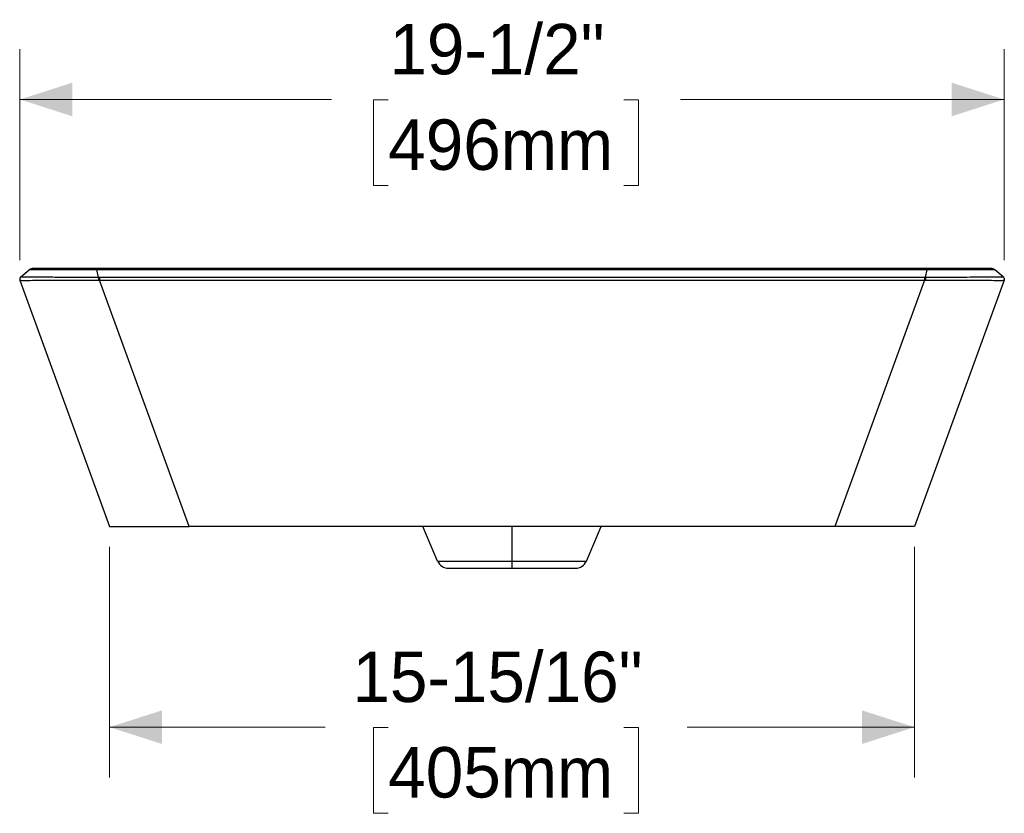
# Model space of a CAD drawing. Header units: inches. Extents: x 1.14 to 10.7, y 1.15 to 7.85.
# Tile 4 of 4: x 6.72 to 9.16, y 1.67 to 3.64. Entities that reach past the tile are written whole.
import ezdxf

# ---------------------------------------------------------------- set-up
doc = ezdxf.new("R2010")
doc.units = ezdxf.units.IN
doc.header["$MEASUREMENT"] = 0
doc.linetypes.add('SLD-Solid', pattern=[0])
doc.styles.add('SLDTEXTSTYLE0', font='txt')
doc.dimstyles.new('SLDDIMSTYLE2', dxfattribs={"dimtxt": 0.125, "dimasz": 0.13, "dimexe": 0, "dimexo": 0.0625, "dimgap": 0.03125, "dimtad": 0, "dimtih": 1, "dimtoh": 1, "dimdec": 6, "dimlfac": 8, "dimrnd": 1e-09, "dimzin": 12, "dimdsep": 46, "dimlunit": 5, "dimtxsty": 'SLDTEXTSTYLE0', "dimsah": 1, "dimcen": 0.09, "dimadec": 0, "dimazin": 3, "dimtfac": 1, "dimtdec": 0, "dimtofl": 0, "dimtmove": 0, "dimatfit": 3, "dimfxl": 1, "dimfrac": 2, "dimtolj": 1, "dimtzin": 12, "dimarcsym": 0})

# ---------------------------------------------------------------- blocks, each defined once
blk = doc.blocks.new('_D_8')
at = {"color": 7, "linetype": 'SLD-Solid', "lineweight": 18, "transparency": 16777216}
for p, q in [((6.7242, 3.0427), (6.7242, 3.5656)), ((9.1634, 3.0427), (9.1634, 3.5656)), ((6.7242, 3.4406), (7.4967, 3.4406)), ((7.6371, 3.4401), (7.6009, 3.4401)), ((7.6009, 3.4401), (7.6009, 3.2276)), ((8.2208, 3.4401), (8.2571, 3.4401)), ((8.2571, 3.4401), (8.2571, 3.2276)), ((9.1634, 3.4406), (8.3613, 3.4406)), ((7.6009, 3.2276), (7.6371, 3.2276)), ((8.2571, 3.2276), (8.2208, 3.2276))]:
    blk.add_line(p, q, dxfattribs=at)
for points in [[(6.7242, 3.4406), (6.8542, 3.399), (6.8542, 3.4823)], [(9.1634, 3.4406), (9.0334, 3.4823), (9.0334, 3.399)]]:
    blk.add_solid(points, dxfattribs=at)
at = {"color": 7, "linetype": 'SLD-Solid', "lineweight": 18, "transparency": 16777216, "char_height": 0.125, "attachment_point": 1, "style": 'SLDTEXTSTYLE0'}
for s, insert in [('19-1/2"', (7.6399, 3.6279)), ('496mm', (7.6371, 3.3912))]:
    blk.add_mtext(s, dxfattribs=dict(at, insert=insert))
blk = doc.blocks.new('_D_9')
at = {"color": 7, "linetype": 'SLD-Solid', "lineweight": 18, "transparency": 16777216}
for p, q in [((6.9463, 2.3323), (6.9463, 1.7603)), ((8.9412, 2.3323), (8.9412, 1.7603)), ((6.9463, 1.8853), (7.4803, 1.8853)), ((7.6371, 1.8847), (7.6009, 1.8847)), ((7.6009, 1.8847), (7.6009, 1.6722)), ((8.2208, 1.8847), (8.2571, 1.8847)), ((8.2571, 1.8847), (8.2571, 1.6722)), ((8.9412, 1.8853), (8.3776, 1.8853)), ((7.6009, 1.6722), (7.6371, 1.6722)), ((8.2571, 1.6722), (8.2208, 1.6722))]:
    blk.add_line(p, q, dxfattribs=at)
for points in [[(6.9463, 1.8853), (7.0763, 1.8436), (7.0763, 1.9269)], [(8.9412, 1.8853), (8.8112, 1.9269), (8.8112, 1.8436)]]:
    blk.add_solid(points, dxfattribs=at)
at = {"color": 7, "linetype": 'SLD-Solid', "lineweight": 18, "transparency": 16777216, "char_height": 0.125, "attachment_point": 1, "style": 'SLDTEXTSTYLE0'}
for s, insert in [('15-15/16"', (7.5482, 2.0725)), ('405mm', (7.6371, 1.8359))]:
    blk.add_mtext(s, dxfattribs=dict(at, insert=insert))

msp = doc.modelspace()

# ---------------------------------------------------------------- linework, layer by layer
at = {"color": 7, "linetype": 'SLD-Solid', "lineweight": 25}
for p, q in [((6.72628036, 3.00079378), (6.74707666, 3.01865402)), ((6.72628036, 3.00079378), (6.74707666, 3.01865402)), ((6.75505098, 3.0220176), (6.75544354, 3.02198538)), ((6.75505098, 3.0220176), (6.75544354, 3.02198538)), ((8.97309885, 3.0220733), (6.9144325, 3.0220733)), ((8.97309885, 3.0220733), (6.9144325, 3.0220733)), ((6.91880667, 3.00020167), (6.9144325, 3.01882354)), ((6.91880667, 3.00020167), (6.9144325, 3.01882354)), ((8.96872473, 3.00020166), (8.9730989, 3.01882353)), ((8.96872473, 3.00020166), (8.9730989, 3.01882353)), ((9.13208774, 3.02198536), (9.13248039, 3.0220176)), ((9.13208774, 3.02198536), (9.13248039, 3.0220176)), ((9.16125102, 3.0007938), (9.14045474, 3.01865403)), ((9.16125102, 3.0007938), (9.14045474, 3.01865403)), ((6.72415308, 2.99266887), (6.94630571, 2.38230953)), ((6.72415308, 2.99266887), (6.94630571, 2.38230953)), ((6.92102137, 3.00020127), (8.96650985, 3.00020127)), ((6.92102137, 3.00020127), (8.96650985, 3.00020127)), ((6.92102137, 2.99314702), (8.96651003, 2.99314702)), ((7.14334804, 2.38230953), (6.92102137, 2.99314702)), ((6.92102137, 2.99314702), (8.96651003, 2.99314702)), ((7.14334804, 2.38230953), (6.92102137, 2.99314702)), ((8.96651003, 2.99314702), (8.74418337, 2.38230953)), ((8.96651003, 2.99314702), (8.74418337, 2.38230953)), ((9.16337832, 2.99266887), (8.94122569, 2.38230953)), ((9.16337832, 2.99266887), (8.94122569, 2.38230953)), ((8.74418337, 2.38230953), (7.14334804, 2.38230953)), ((8.74418337, 2.38230953), (7.14334804, 2.38230953)), ((7.75921846, 2.29695329), (7.72298689, 2.38230953)), ((7.75921846, 2.29695329), (7.72298689, 2.38230953)), ((7.9437657, 2.29695329), (7.9437657, 2.38230953)), ((7.9437657, 2.29695329), (7.9437657, 2.38230953)), ((8.12831295, 2.29695329), (8.16454452, 2.38230953)), ((8.12831295, 2.29695329), (8.16454452, 2.38230953)), ((7.75921846, 2.29695329), (7.9437657, 2.29695329)), ((7.75921846, 2.29695329), (7.9437657, 2.29695329)), ((7.9437657, 2.29695329), (8.12831295, 2.29695329)), ((7.9437657, 2.27896307), (7.9437657, 2.29695329)), ((7.9437657, 2.29695329), (8.12831295, 2.29695329)), ((7.9437657, 2.27896307), (7.9437657, 2.29695329)), ((7.78639872, 2.27896307), (7.9437657, 2.27896307)), ((7.78639872, 2.27896307), (7.9437657, 2.27896307)), ((7.9437657, 2.27896307), (8.10113268, 2.27896307)), ((7.9437657, 2.27896307), (8.10113268, 2.27896307))]:
    msp.add_line(p, q, dxfattribs=at)
at = {"color": 7, "linetype": 'SLD-Solid', "lineweight": 25, "flags": 128}
msp.add_lwpolyline([(8.9730989, 3.01882353), (8.78531154, 3.01882354), (8.59365803, 3.01882354), (8.40037616, 3.01882354), (8.20665334, 3.01882355), (8.01293946, 3.01882355), (7.81925974, 3.01882355), (7.63659922, 3.01882355), (7.45397439, 3.01882354), (7.2718612, 3.01882354), (7.09136076, 3.01882354), (6.9144325, 3.01882354)], dxfattribs=at)
msp.add_lwpolyline([(8.9730989, 3.01882353), (8.78531154, 3.01882354), (8.59365803, 3.01882354), (8.40037616, 3.01882354), (8.20665334, 3.01882355), (8.01293946, 3.01882355), (7.81925974, 3.01882355), (7.63659922, 3.01882355), (7.45397439, 3.01882354), (7.2718612, 3.01882354), (7.09136076, 3.01882354), (6.9144325, 3.01882354)], dxfattribs=at)
at = {"color": 7, "linetype": 'SLD-Solid', "lineweight": 25}
for centre, start, end in [((7.78639872, 2.30849063), 203, 270), ((7.78639872, 2.30849063), 203, 270), ((8.10113268, 2.30849063), 270, 337), ((8.10113268, 2.30849063), 270, 337)]:
    msp.add_arc(centre, 0.02952756, start, end, dxfattribs=at)
for points, knots in [([(6.9144325, 3.01882354), (6.91377057, 3.01882224), (6.91307886, 3.01882111), (6.91171142, 3.01881939), (6.90965994, 3.01881751), (6.90760798, 3.01881744), (6.90350547, 3.01881895), (6.90077268, 3.01882212), (6.89259649, 3.01883347), (6.88717275, 3.01884309), (6.87109006, 3.01886011), (6.86063418, 3.01885454), (6.8405958, 3.01881571), (6.8310191, 3.01878454), (6.81305358, 3.01873172), (6.80465173, 3.01871102), (6.78924241, 3.01869837), (6.78223778, 3.0187066), (6.76991603, 3.01873808), (6.76459063, 3.01876073), (6.755922, 3.01878017), (6.75258994, 3.01877421), (6.74926563, 3.01872898), (6.74843539, 3.01870805), (6.74761303, 3.01867891), (6.74740925, 3.01866971), (6.74720751, 3.01865979), (6.74715756, 3.01865715), (6.74710819, 3.01865468), (6.74709599, 3.01865412), (6.74708002, 3.01865359), (6.7470762, 3.01865363), (6.74707666, 3.01865402)], [0, 0, 0, 0, 0.0078125, 0.0078125, 0.015625, 0.03125, 0.03125, 0.0625, 0.0625, 0.125, 0.125, 0.25, 0.25, 0.375, 0.375, 0.5, 0.5, 0.625, 0.625, 0.75, 0.75, 0.875, 0.875, 0.9375, 0.9375, 0.96875, 0.96875, 0.984375, 0.984375, 0.9921875, 0.9921875, 1, 1, 1, 1]), ([(6.9144325, 3.01882354), (6.91377057, 3.01882224), (6.91307886, 3.01882111), (6.91171142, 3.01881939), (6.90965994, 3.01881751), (6.90760798, 3.01881744), (6.90350547, 3.01881895), (6.90077268, 3.01882212), (6.89259649, 3.01883347), (6.88717275, 3.01884309), (6.87109006, 3.01886011), (6.86063418, 3.01885454), (6.8405958, 3.01881571), (6.8310191, 3.01878454), (6.81305358, 3.01873172), (6.80465173, 3.01871102), (6.78924241, 3.01869837), (6.78223778, 3.0187066), (6.76991603, 3.01873808), (6.76459063, 3.01876073), (6.755922, 3.01878017), (6.75258994, 3.01877421), (6.74926563, 3.01872898), (6.74843539, 3.01870805), (6.74761303, 3.01867891), (6.74740925, 3.01866971), (6.74720751, 3.01865979), (6.74715756, 3.01865715), (6.74710819, 3.01865468), (6.74709599, 3.01865412), (6.74708002, 3.01865359), (6.7470762, 3.01865363), (6.74707666, 3.01865402)], [0, 0, 0, 0, 0.0078125, 0.0078125, 0.015625, 0.03125, 0.03125, 0.0625, 0.0625, 0.125, 0.125, 0.25, 0.25, 0.375, 0.375, 0.5, 0.5, 0.625, 0.625, 0.75, 0.75, 0.875, 0.875, 0.9375, 0.9375, 0.96875, 0.96875, 0.984375, 0.984375, 0.9921875, 0.9921875, 1, 1, 1, 1]), ([(6.75704148, 3.02185734), (6.75507484, 3.02161438), (6.75109897, 3.02112321), (6.74909159, 3.0200038), (6.74807714, 3.0194381)], [0, 0, 0, 0, 0.4946462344, 1, 1, 1, 1]), ([(6.75704148, 3.02185734), (6.75507484, 3.02161438), (6.75109897, 3.02112321), (6.74909159, 3.0200038), (6.74807714, 3.0194381)], [0, 0, 0, 0, 0.4946462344, 1, 1, 1, 1]), ([(6.91443262, 3.0220733), (6.91379932, 3.0220733), (6.91313851, 3.0220733), (6.91183241, 3.0220733), (6.90987402, 3.0220733), (6.9079181, 3.0220733), (6.90401089, 3.0220733), (6.90141257, 3.0220733), (6.89364783, 3.0220733), (6.88850891, 3.0220733), (6.8732882, 3.0220733), (6.86341534, 3.0220733), (6.84448737, 3.0220733), (6.83543999, 3.0220733), (6.81846839, 3.0220733), (6.81053226, 3.0220733), (6.79599244, 3.0220733), (6.78939249, 3.0220733), (6.77780353, 3.0220733), (6.77280621, 3.0220733), (6.7646725, 3.0220733), (6.76154508, 3.0220733), (6.7584026, 3.0220733), (6.75761239, 3.0220733), (6.7568244, 3.0220733), (6.7566279, 3.0220733), (6.75643273, 3.0220733), (6.75636003, 3.0220733), (6.75632457, 3.0220733), (6.75630917, 3.0220733), (6.75630555, 3.0220733), (6.75630616, 3.0220733)], [0, 0, 0, 0, 0.0078125, 0.0078125, 0.015625, 0.03125, 0.03125, 0.0625, 0.0625, 0.125, 0.125, 0.25, 0.25, 0.375, 0.375, 0.5, 0.5, 0.625, 0.625, 0.75, 0.75, 0.875, 0.875, 0.9375, 0.9375, 0.96875, 0.96875, 0.984375, 0.9921875, 0.9921875, 1, 1, 1, 1]), ([(6.91443262, 3.0220733), (6.91379932, 3.0220733), (6.91313851, 3.0220733), (6.91183241, 3.0220733), (6.90987402, 3.0220733), (6.9079181, 3.0220733), (6.90401089, 3.0220733), (6.90141257, 3.0220733), (6.89364783, 3.0220733), (6.88850891, 3.0220733), (6.8732882, 3.0220733), (6.86341534, 3.0220733), (6.84448737, 3.0220733), (6.83543999, 3.0220733), (6.81846839, 3.0220733), (6.81053226, 3.0220733), (6.79599244, 3.0220733), (6.78939249, 3.0220733), (6.77780353, 3.0220733), (6.77280621, 3.0220733), (6.7646725, 3.0220733), (6.76154508, 3.0220733), (6.7584026, 3.0220733), (6.75761239, 3.0220733), (6.7568244, 3.0220733), (6.7566279, 3.0220733), (6.75643273, 3.0220733), (6.75636003, 3.0220733), (6.75632457, 3.0220733), (6.75630917, 3.0220733), (6.75630555, 3.0220733), (6.75630616, 3.0220733)], [0, 0, 0, 0, 0.0078125, 0.0078125, 0.015625, 0.03125, 0.03125, 0.0625, 0.0625, 0.125, 0.125, 0.25, 0.25, 0.375, 0.375, 0.5, 0.5, 0.625, 0.625, 0.75, 0.75, 0.875, 0.875, 0.9375, 0.9375, 0.96875, 0.96875, 0.984375, 0.9921875, 0.9921875, 1, 1, 1, 1]), ([(6.77335256, 3.02185762), (6.77018579, 3.02192071), (6.76384454, 3.02204706), (6.76092522, 3.02206455), (6.7594638, 3.0220733)], [0, 0, 0, 0, 0.499393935, 1, 1, 1, 1]), ([(6.77335256, 3.02185762), (6.77018579, 3.02192071), (6.76384454, 3.02204706), (6.76092522, 3.02206455), (6.7594638, 3.0220733)], [0, 0, 0, 0, 0.499393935, 1, 1, 1, 1]), ([(6.9144325, 3.01882354), (6.9144325, 3.0198656), (6.91443249, 3.02068543), (6.91443251, 3.0217894), (6.91443252, 3.0220733), (6.91443262, 3.0220733)], [0, 0, 0, 0, 0.5, 0.5, 1, 1, 1, 1]), ([(6.9144325, 3.01882354), (6.9144325, 3.0198656), (6.91443249, 3.02068543), (6.91443251, 3.0217894), (6.91443252, 3.0220733), (6.91443262, 3.0220733)], [0, 0, 0, 0, 0.5, 0.5, 1, 1, 1, 1]), ([(8.9730989, 3.01882353), (8.97309891, 3.0198656), (8.97309891, 3.02068544), (8.9730989, 3.02178941), (8.9730989, 3.0220733), (8.97309885, 3.0220733)], [0, 0, 0, 0, 0.5, 0.5, 1, 1, 1, 1]), ([(9.11842106, 3.0220733), (9.11552969, 3.0220733), (9.10891766, 3.0220733), (9.0935135, 3.0220733), (9.07395506, 3.0220733), (9.05146743, 3.0220733), (9.02682504, 3.0220733), (9.00042568, 3.0220733), (8.98225487, 3.0220733), (8.97309885, 3.0220733)], [0, 0, 0, 0, 0.1145160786, 0.2618770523, 0.4088304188, 0.5537152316, 0.7002858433, 0.8489782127, 1, 1, 1, 1]), ([(8.9730989, 3.01882353), (8.97309891, 3.0198656), (8.97309891, 3.02068544), (8.9730989, 3.02178941), (8.9730989, 3.0220733), (8.97309885, 3.0220733)], [0, 0, 0, 0, 0.5, 0.5, 1, 1, 1, 1]), ([(9.11842106, 3.0220733), (9.11552969, 3.0220733), (9.10891766, 3.0220733), (9.0935135, 3.0220733), (9.07395506, 3.0220733), (9.05146743, 3.0220733), (9.02682504, 3.0220733), (9.00042568, 3.0220733), (8.98225487, 3.0220733), (8.97309885, 3.0220733)], [0, 0, 0, 0, 0.1145160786, 0.2618770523, 0.4088304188, 0.5537152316, 0.7002858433, 0.8489782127, 1, 1, 1, 1]), ([(9.14045474, 3.01865403), (9.14045566, 3.01865324), (9.14043974, 3.01865386), (9.14037399, 3.01865714), (9.14032409, 3.01865979), (9.14012248, 3.01866972), (9.1399188, 3.01867893), (9.13909675, 3.01870818), (9.13826674, 3.01872923), (9.13494317, 3.01877496), (9.13161311, 3.01878137), (9.1229459, 3.01876275), (9.11762162, 3.01874047), (9.10530187, 3.01870945), (9.09829848, 3.01870131), (9.08289046, 3.0187139), (9.07449155, 3.01873441), (9.05652724, 3.01878667), (9.04695077, 3.01881746), (9.02691414, 3.01885556), (9.0164628, 3.01886079), (9.0003824, 3.01884332), (8.99495855, 3.01883358), (8.98678187, 3.01882215), (8.98404958, 3.01881897), (8.97994809, 3.01881745), (8.97789658, 3.01881751), (8.97584519, 3.01881936), (8.97447776, 3.01882107), (8.9737824, 3.0188222), (8.9730989, 3.01882353)], [0, 0, 0, 0, 0.015625, 0.015625, 0.03125, 0.03125, 0.0625, 0.0625, 0.125, 0.125, 0.25, 0.25, 0.375, 0.375, 0.5, 0.5, 0.625, 0.625, 0.75, 0.75, 0.875, 0.875, 0.9375, 0.9375, 0.96875, 0.96875, 0.984375, 0.9921875, 0.9921875, 1, 1, 1, 1]), ([(9.14045474, 3.01865403), (9.14045566, 3.01865324), (9.14043974, 3.01865386), (9.14037399, 3.01865714), (9.14032409, 3.01865979), (9.14012248, 3.01866972), (9.1399188, 3.01867893), (9.13909675, 3.01870818), (9.13826674, 3.01872923), (9.13494317, 3.01877496), (9.13161311, 3.01878137), (9.1229459, 3.01876275), (9.11762162, 3.01874047), (9.10530187, 3.01870945), (9.09829848, 3.01870131), (9.08289046, 3.0187139), (9.07449155, 3.01873441), (9.05652724, 3.01878667), (9.04695077, 3.01881746), (9.02691414, 3.01885556), (9.0164628, 3.01886079), (9.0003824, 3.01884332), (8.99495855, 3.01883358), (8.98678187, 3.01882215), (8.98404958, 3.01881897), (8.97994809, 3.01881745), (8.97789658, 3.01881751), (8.97584519, 3.01881936), (8.97447776, 3.01882107), (8.9737824, 3.0188222), (8.9730989, 3.01882353)], [0, 0, 0, 0, 0.015625, 0.015625, 0.03125, 0.03125, 0.0625, 0.0625, 0.125, 0.125, 0.25, 0.25, 0.375, 0.375, 0.5, 0.5, 0.625, 0.625, 0.75, 0.75, 0.875, 0.875, 0.9375, 0.9375, 0.96875, 0.96875, 0.984375, 0.9921875, 0.9921875, 1, 1, 1, 1]), ([(9.12806862, 3.0220733), (9.12584881, 3.02206473), (9.12142213, 3.02204762), (9.11111278, 3.02191972), (9.1059732, 3.02185596)], [0, 0, 0, 0, 0.5014639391, 1, 1, 1, 1]), ([(9.12806862, 3.0220733), (9.12584881, 3.02206473), (9.12142213, 3.02204762), (9.11111278, 3.02191972), (9.1059732, 3.02185596)], [0, 0, 0, 0, 0.5014639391, 1, 1, 1, 1]), ([(9.13122521, 3.0220733), (9.13093037, 3.0220733), (9.13047303, 3.0220733), (9.1260736, 3.0220733), (9.12451038, 3.0220733)], [0, 0, 0, 0, 0.6446759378, 1, 1, 1, 1]), ([(9.13122521, 3.0220733), (9.13093037, 3.0220733), (9.13047303, 3.0220733), (9.1260736, 3.0220733), (9.12451038, 3.0220733)], [0, 0, 0, 0, 0.6446759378, 1, 1, 1, 1]), ([(9.13935921, 3.01950532), (9.13835847, 3.02005415), (9.13637768, 3.02114045), (9.13245651, 3.02162005), (9.1305164, 3.02185735)], [0, 0, 0, 0, 0.5052217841, 1, 1, 1, 1]), ([(9.13935921, 3.01950532), (9.13835847, 3.02005415), (9.13637768, 3.02114045), (9.13245651, 3.02162005), (9.1305164, 3.02185735)], [0, 0, 0, 0, 0.5052217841, 1, 1, 1, 1]), ([(6.72628031, 3.00079373), (6.72515086, 2.99982356), (6.72432575, 2.99850377), (6.72357148, 2.99562285), (6.72364397, 2.99406806), (6.72415308, 2.99266887)], [0, 0, 0, 0, 0.5, 0.5, 1, 1, 1, 1]), ([(6.72628031, 3.00079373), (6.72515086, 2.99982356), (6.72432575, 2.99850377), (6.72357148, 2.99562285), (6.72364397, 2.99406806), (6.72415308, 2.99266887)], [0, 0, 0, 0, 0.5, 0.5, 1, 1, 1, 1]), ([(6.72628036, 3.00079378), (6.72515073, 2.99982363), (6.72432579, 2.99850374), (6.72357154, 2.99562273), (6.72364388, 2.99406794), (6.72415321, 2.9926687)], [0, 0, 0, 0, 0.5, 0.5, 1, 1, 1, 1]), ([(6.72628036, 3.00079378), (6.72515073, 2.99982363), (6.72432579, 2.99850374), (6.72357154, 2.99562273), (6.72364388, 2.99406794), (6.72415321, 2.9926687)], [0, 0, 0, 0, 0.5, 0.5, 1, 1, 1, 1]), ([(6.72415321, 2.9926687), (6.72415362, 2.99266831), (6.7241558, 2.99266619), (6.72417124, 2.99265923), (6.72418451, 2.99265439), (6.72425133, 2.99263681), (6.72433222, 2.99262105), (6.72475312, 2.99256938), (6.72527619, 2.99252991), (6.72704791, 2.99246711), (6.72829491, 2.99244359), (6.7316075, 2.99241708), (6.73367258, 2.99241374), (6.7410909, 2.99242517), (6.74767332, 2.9924595), (6.76343856, 2.99252373), (6.77261756, 2.9925531), (6.79270452, 2.99259148), (6.80359778, 2.99260094), (6.82628959, 2.99262764), (6.83809774, 2.99264607), (6.85586189, 2.99271528), (6.86179261, 2.99274541), (6.87357899, 2.99282089), (6.87943424, 2.99286647), (6.89099244, 2.99296453), (6.89669323, 2.99301709), (6.9078919, 2.99310446), (6.91339556, 2.99313899), (6.91880118, 2.99314547)], [0, 0, 0, 0, 0.015625, 0.015625, 0.03125, 0.03125, 0.0625, 0.0625, 0.125, 0.125, 0.1875, 0.1875, 0.25, 0.25, 0.375, 0.375, 0.5, 0.5, 0.625, 0.625, 0.75, 0.75, 0.8125, 0.8125, 0.875, 0.875, 0.9375, 0.9375, 1, 1, 1, 1]), ([(6.72415321, 2.9926687), (6.72415362, 2.99266831), (6.7241558, 2.99266619), (6.72417124, 2.99265923), (6.72418451, 2.99265439), (6.72425133, 2.99263681), (6.72433222, 2.99262105), (6.72475312, 2.99256938), (6.72527619, 2.99252991), (6.72704791, 2.99246711), (6.72829491, 2.99244359), (6.7316075, 2.99241708), (6.73367258, 2.99241374), (6.7410909, 2.99242517), (6.74767332, 2.9924595), (6.76343856, 2.99252373), (6.77261756, 2.9925531), (6.79270452, 2.99259148), (6.80359778, 2.99260094), (6.82628959, 2.99262764), (6.83809774, 2.99264607), (6.85586189, 2.99271528), (6.86179261, 2.99274541), (6.87357899, 2.99282089), (6.87943424, 2.99286647), (6.89099244, 2.99296453), (6.89669323, 2.99301709), (6.9078919, 2.99310446), (6.91339556, 2.99313899), (6.91880118, 2.99314547)], [0, 0, 0, 0, 0.015625, 0.015625, 0.03125, 0.03125, 0.0625, 0.0625, 0.125, 0.125, 0.1875, 0.1875, 0.25, 0.25, 0.375, 0.375, 0.5, 0.5, 0.625, 0.625, 0.75, 0.75, 0.8125, 0.8125, 0.875, 0.875, 0.9375, 0.9375, 1, 1, 1, 1]), ([(6.72628036, 3.00079378), (6.72628382, 3.00079475), (6.72629188, 3.00079703), (6.72644513, 3.00080936), (6.72697069, 3.00082743), (6.72844476, 3.00085814), (6.73177826, 3.00088972), (6.73991884, 3.00091459), (6.75614799, 3.00090561), (6.78000055, 3.0008459), (6.80484901, 3.00076106), (6.82731004, 3.0006654), (6.84850652, 3.00055426), (6.86794918, 3.00044024), (6.88569455, 3.00032872), (6.90269825, 3.0002279), (6.91379252, 3.00020983), (6.91880667, 3.00020167)], [0, 0, 0, 0, 0.0187999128, 0.0438754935, 0.075290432, 0.1131245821, 0.1730989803, 0.2357820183, 0.3630327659, 0.5037587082, 0.5961342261, 0.6843279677, 0.768097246, 0.8284509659, 0.8882595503, 0.9494979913, 1, 1, 1, 1]), ([(6.72628036, 3.00079378), (6.72628382, 3.00079475), (6.72629188, 3.00079703), (6.72644513, 3.00080936), (6.72697069, 3.00082743), (6.72844476, 3.00085814), (6.73177826, 3.00088972), (6.73991884, 3.00091459), (6.75614799, 3.00090561), (6.78000055, 3.0008459), (6.80484901, 3.00076106), (6.82731004, 3.0006654), (6.84850652, 3.00055426), (6.86794918, 3.00044024), (6.88569455, 3.00032872), (6.90269825, 3.0002279), (6.91379252, 3.00020983), (6.91880667, 3.00020167)], [0, 0, 0, 0, 0.0187999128, 0.0438754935, 0.075290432, 0.1131245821, 0.1730989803, 0.2357820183, 0.3630327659, 0.5037587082, 0.5961342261, 0.6843279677, 0.768097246, 0.8284509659, 0.8882595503, 0.9494979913, 1, 1, 1, 1]), ([(6.91880667, 3.00020167), (6.91880555, 2.9993791), (6.91880444, 2.99827448), (6.91880252, 2.99580577), (6.91880171, 2.99444502), (6.91880118, 2.99314547)], [0, 0, 0, 0, 0.5, 0.5, 1, 1, 1, 1]), ([(6.91880667, 3.00020167), (6.91880555, 2.9993791), (6.91880444, 2.99827448), (6.91880252, 2.99580577), (6.91880171, 2.99444502), (6.91880118, 2.99314547)], [0, 0, 0, 0, 0.5, 0.5, 1, 1, 1, 1]), ([(6.92102137, 3.00020127), (6.92102137, 2.99937891), (6.92102137, 2.99827464), (6.92102137, 2.99580666), (6.92102137, 2.9944463), (6.92102137, 2.99314702)], [0, 0, 0, 0, 0.5, 0.5, 1, 1, 1, 1]), ([(6.92102137, 3.00020127), (6.92102137, 2.99937891), (6.92102137, 2.99827464), (6.92102137, 2.99580666), (6.92102137, 2.9944463), (6.92102137, 2.99314702)], [0, 0, 0, 0, 0.5, 0.5, 1, 1, 1, 1]), ([(8.96650985, 3.00020127), (8.96668074, 3.00020127), (8.96685643, 3.00020127), (8.96724068, 3.00020129), (8.9674462, 3.00020131), (8.96804413, 3.00020139), (8.96838307, 3.00020149), (8.96872473, 3.00020166)], [0, 0, 0, 0, 0.25, 0.25, 0.5, 0.5, 1, 1, 1, 1]), ([(8.96650985, 3.00020127), (8.96668074, 3.00020127), (8.96685643, 3.00020127), (8.96724068, 3.00020129), (8.9674462, 3.00020131), (8.96804413, 3.00020139), (8.96838307, 3.00020149), (8.96872473, 3.00020166)], [0, 0, 0, 0, 0.25, 0.25, 0.5, 0.5, 1, 1, 1, 1]), ([(8.96650985, 3.00020127), (8.96651, 2.99937891), (8.96651002, 2.99827464), (8.96651003, 2.99580666), (8.96651003, 2.9944463), (8.96651003, 2.99314702)], [0, 0, 0, 0, 0.5, 0.5, 1, 1, 1, 1]), ([(8.96650985, 3.00020127), (8.96651, 2.99937891), (8.96651002, 2.99827464), (8.96651003, 2.99580666), (8.96651003, 2.9944463), (8.96651003, 2.99314702)], [0, 0, 0, 0, 0.5, 0.5, 1, 1, 1, 1]), ([(8.96651003, 2.99314702), (8.96668077, 2.99314702), (8.96685647, 2.99314701), (8.96724111, 2.99314688), (8.96744703, 2.99314676), (8.96804658, 2.99314627), (8.96838687, 2.99314589), (8.9687302, 2.99314548)], [0, 0, 0, 0, 0.25, 0.25, 0.5, 0.5, 1, 1, 1, 1]), ([(8.96651003, 2.99314702), (8.96668077, 2.99314702), (8.96685647, 2.99314701), (8.96724111, 2.99314688), (8.96744703, 2.99314676), (8.96804658, 2.99314627), (8.96838687, 2.99314589), (8.9687302, 2.99314548)], [0, 0, 0, 0, 0.25, 0.25, 0.5, 0.5, 1, 1, 1, 1]), ([(8.96872473, 3.00020166), (8.97412085, 3.00020331), (8.97957616, 3.00021939), (8.99064734, 3.00026627), (8.99626502, 3.00029698), (9.00764851, 3.00036336), (9.01341346, 3.00039914), (9.02502395, 3.00047012), (9.03086984, 3.00050531), (9.04841363, 3.00060546), (9.06011089, 3.00066424), (9.08262834, 3.00076041), (9.093453, 3.00079884), (9.11338717, 3.00085967), (9.12248926, 3.00088222), (9.13806753, 3.00090913), (9.14454242, 3.0009131), (9.15182522, 3.00090134), (9.15385008, 3.00089462), (9.15710303, 3.00087629), (9.15833106, 3.00086465), (9.16008994, 3.00083941), (9.16061939, 3.00082568), (9.16105551, 3.00080857), (9.16114217, 3.00080351), (9.16121549, 3.000798), (9.16123057, 3.00079651), (9.16124833, 3.00079443), (9.16125095, 3.00079386), (9.16125102, 3.0007938)], [0, 0, 0, 0, 0.0625, 0.0625, 0.125, 0.125, 0.1875, 0.1875, 0.25, 0.25, 0.375, 0.375, 0.5, 0.5, 0.625, 0.625, 0.75, 0.75, 0.8125, 0.8125, 0.875, 0.875, 0.9375, 0.9375, 0.96875, 0.96875, 0.984375, 0.984375, 1, 1, 1, 1]), ([(8.96872473, 3.00020166), (8.97412085, 3.00020331), (8.97957616, 3.00021939), (8.99064734, 3.00026627), (8.99626502, 3.00029698), (9.00764851, 3.00036336), (9.01341346, 3.00039914), (9.02502395, 3.00047012), (9.03086984, 3.00050531), (9.04841363, 3.00060546), (9.06011089, 3.00066424), (9.08262834, 3.00076041), (9.093453, 3.00079884), (9.11338717, 3.00085967), (9.12248926, 3.00088222), (9.13806753, 3.00090913), (9.14454242, 3.0009131), (9.15182522, 3.00090134), (9.15385008, 3.00089462), (9.15710303, 3.00087629), (9.15833106, 3.00086465), (9.16008994, 3.00083941), (9.16061939, 3.00082568), (9.16105551, 3.00080857), (9.16114217, 3.00080351), (9.16121549, 3.000798), (9.16123057, 3.00079651), (9.16124833, 3.00079443), (9.16125095, 3.00079386), (9.16125102, 3.0007938)], [0, 0, 0, 0, 0.0625, 0.0625, 0.125, 0.125, 0.1875, 0.1875, 0.25, 0.25, 0.375, 0.375, 0.5, 0.5, 0.625, 0.625, 0.75, 0.75, 0.8125, 0.8125, 0.875, 0.875, 0.9375, 0.9375, 0.96875, 0.96875, 0.984375, 0.984375, 1, 1, 1, 1]), ([(8.96872473, 3.00020166), (8.96872585, 2.9993791), (8.96872696, 2.99827448), (8.96872887, 2.99580577), (8.96872967, 2.99444502), (8.9687302, 2.99314548)], [0, 0, 0, 0, 0.5, 0.5, 1, 1, 1, 1]), ([(8.96872473, 3.00020166), (8.96872585, 2.9993791), (8.96872696, 2.99827448), (8.96872887, 2.99580577), (8.96872967, 2.99444502), (8.9687302, 2.99314548)], [0, 0, 0, 0, 0.5, 0.5, 1, 1, 1, 1]), ([(8.96873021, 2.99314548), (8.97413967, 2.99313902), (8.97964338, 2.99310453), (8.9908494, 2.99301712), (8.99655328, 2.99296448), (9.00811807, 2.99286616), (9.01397788, 2.99282038), (9.02576694, 2.99274455), (9.03169703, 2.9927142), (9.04946508, 2.99264424), (9.06127537, 2.99262536), (9.08397281, 2.99259797), (9.09486782, 2.99258826), (9.11495113, 2.99254972), (9.12413331, 2.99252042), (9.13989362, 2.99245669), (9.14647146, 2.99242281), (9.15388191, 2.99241218), (9.15594428, 2.99241582), (9.15925106, 2.99244289), (9.16049509, 2.9924667), (9.16226175, 2.99252992), (9.16278255, 2.99256954), (9.16320107, 2.99262129), (9.16328134, 2.99263704), (9.16334749, 2.99265457), (9.16336058, 2.99265939), (9.16337575, 2.99266628), (9.16337781, 2.99266837), (9.16337819, 2.9926687)], [0, 0, 0, 0, 0.0625, 0.0625, 0.125, 0.125, 0.1875, 0.1875, 0.25, 0.25, 0.375, 0.375, 0.5, 0.5, 0.625, 0.625, 0.75, 0.75, 0.8125, 0.8125, 0.875, 0.875, 0.9375, 0.9375, 0.96875, 0.96875, 0.984375, 0.984375, 1, 1, 1, 1]), ([(8.96873021, 2.99314548), (8.97413967, 2.99313902), (8.97964338, 2.99310453), (8.9908494, 2.99301712), (8.99655328, 2.99296448), (9.00811807, 2.99286616), (9.01397788, 2.99282038), (9.02576694, 2.99274455), (9.03169703, 2.9927142), (9.04946508, 2.99264424), (9.06127537, 2.99262536), (9.08397281, 2.99259797), (9.09486782, 2.99258826), (9.11495113, 2.99254972), (9.12413331, 2.99252042), (9.13989362, 2.99245669), (9.14647146, 2.99242281), (9.15388191, 2.99241218), (9.15594428, 2.99241582), (9.15925106, 2.99244289), (9.16049509, 2.9924667), (9.16226175, 2.99252992), (9.16278255, 2.99256954), (9.16320107, 2.99262129), (9.16328134, 2.99263704), (9.16334749, 2.99265457), (9.16336058, 2.99265939), (9.16337575, 2.99266628), (9.16337781, 2.99266837), (9.16337819, 2.9926687)], [0, 0, 0, 0, 0.0625, 0.0625, 0.125, 0.125, 0.1875, 0.1875, 0.25, 0.25, 0.375, 0.375, 0.5, 0.5, 0.625, 0.625, 0.75, 0.75, 0.8125, 0.8125, 0.875, 0.875, 0.9375, 0.9375, 0.96875, 0.96875, 0.984375, 0.984375, 1, 1, 1, 1]), ([(9.16125106, 3.00079376), (9.16238054, 2.99982356), (9.16320566, 2.99850373), (9.16395991, 2.99562272), (9.16388738, 2.99406789), (9.16337821, 2.99266868)], [0, 0, 0, 0, 0.5, 0.5, 1, 1, 1, 1]), ([(9.16125106, 3.00079376), (9.16238054, 2.99982356), (9.16320566, 2.99850373), (9.16395991, 2.99562272), (9.16388738, 2.99406789), (9.16337821, 2.99266868)], [0, 0, 0, 0, 0.5, 0.5, 1, 1, 1, 1]), ([(6.94630571, 2.38230953), (6.94630571, 2.38230953), (6.94631617, 2.38230953), (6.94684037, 2.38230953), (6.94735243, 2.38230953), (6.94913811, 2.38230953), (6.9504101, 2.38230953), (6.95380331, 2.38230953), (6.95592259, 2.38230953), (6.96351157, 2.38230953), (6.97021861, 2.38230953), (6.98615392, 2.38230953), (6.9953709, 2.38230953), (7.01549039, 2.38230953), (7.02639839, 2.38230953), (7.04917855, 2.38230953), (7.06105594, 2.38230953), (7.07902438, 2.38230953), (7.08503823, 2.38230953), (7.09701864, 2.38230953), (7.1029841, 2.38230953), (7.11478176, 2.38230953), (7.12061306, 2.38230953), (7.13210319, 2.38230953), (7.13776114, 2.38230953), (7.14334804, 2.38230953)], [0, 0, 0, 0, 0.0625, 0.0625, 0.125, 0.125, 0.1875, 0.1875, 0.25, 0.25, 0.375, 0.375, 0.5, 0.5, 0.625, 0.625, 0.75, 0.75, 0.8125, 0.8125, 0.875, 0.875, 0.9375, 0.9375, 1, 1, 1, 1]), ([(6.94630571, 2.38230953), (6.94630571, 2.38230953), (6.94631617, 2.38230953), (6.94684037, 2.38230953), (6.94735243, 2.38230953), (6.94913811, 2.38230953), (6.9504101, 2.38230953), (6.95380331, 2.38230953), (6.95592259, 2.38230953), (6.96351157, 2.38230953), (6.97021861, 2.38230953), (6.98615392, 2.38230953), (6.9953709, 2.38230953), (7.01549039, 2.38230953), (7.02639839, 2.38230953), (7.04917855, 2.38230953), (7.06105594, 2.38230953), (7.07902438, 2.38230953), (7.08503823, 2.38230953), (7.09701864, 2.38230953), (7.1029841, 2.38230953), (7.11478176, 2.38230953), (7.12061306, 2.38230953), (7.13210319, 2.38230953), (7.13776114, 2.38230953), (7.14334804, 2.38230953)], [0, 0, 0, 0, 0.0625, 0.0625, 0.125, 0.125, 0.1875, 0.1875, 0.25, 0.25, 0.375, 0.375, 0.5, 0.5, 0.625, 0.625, 0.75, 0.75, 0.8125, 0.8125, 0.875, 0.875, 0.9375, 0.9375, 1, 1, 1, 1]), ([(8.94122569, 2.38230953), (8.94122569, 2.38230953), (8.94121527, 2.38230953), (8.94069188, 2.38230953), (8.94018059, 2.38230953), (8.93839716, 2.38230953), (8.93712666, 2.38230953), (8.93373676, 2.38230953), (8.93161932, 2.38230953), (8.92403572, 2.38230953), (8.91733207, 2.38230953), (8.90140152, 2.38230953), (8.89218598, 2.38230953), (8.87206762, 2.38230953), (8.86115938, 2.38230953), (8.83837769, 2.38230953), (8.82649907, 2.38230953), (8.80852807, 2.38230953), (8.80251325, 2.38230953), (8.79053051, 2.38230953), (8.78456369, 2.38230953), (8.77276267, 2.38230953), (8.76692937, 2.38230953), (8.7554344, 2.38230953), (8.74977359, 2.38230953), (8.74418337, 2.38230953)], [0, 0, 0, 0, 0.0625, 0.0625, 0.125, 0.125, 0.1875, 0.1875, 0.25, 0.25, 0.375, 0.375, 0.5, 0.5, 0.625, 0.625, 0.75, 0.75, 0.8125, 0.8125, 0.875, 0.875, 0.9375, 0.9375, 1, 1, 1, 1]), ([(8.94122569, 2.38230953), (8.94122569, 2.38230953), (8.94121527, 2.38230953), (8.94069188, 2.38230953), (8.94018059, 2.38230953), (8.93839716, 2.38230953), (8.93712666, 2.38230953), (8.93373676, 2.38230953), (8.93161932, 2.38230953), (8.92403572, 2.38230953), (8.91733207, 2.38230953), (8.90140152, 2.38230953), (8.89218598, 2.38230953), (8.87206762, 2.38230953), (8.86115938, 2.38230953), (8.83837769, 2.38230953), (8.82649907, 2.38230953), (8.80852807, 2.38230953), (8.80251325, 2.38230953), (8.79053051, 2.38230953), (8.78456369, 2.38230953), (8.77276267, 2.38230953), (8.76692937, 2.38230953), (8.7554344, 2.38230953), (8.74977359, 2.38230953), (8.74418337, 2.38230953)], [0, 0, 0, 0, 0.0625, 0.0625, 0.125, 0.125, 0.1875, 0.1875, 0.25, 0.25, 0.375, 0.375, 0.5, 0.5, 0.625, 0.625, 0.75, 0.75, 0.8125, 0.8125, 0.875, 0.875, 0.9375, 0.9375, 1, 1, 1, 1])]:
    msp.add_open_spline(points, degree=3, knots=knots, dxfattribs=at)
for points in [[(6.72415308, 2.99266887), (6.72415308, 2.99266887), (6.72415311, 2.9926688), (6.72415321, 2.9926687)], [(6.72415308, 2.99266887), (6.72415308, 2.99266887), (6.72415311, 2.9926688), (6.72415321, 2.9926687)], [(6.91880118, 2.99314547), (6.91954328, 2.99314636), (6.92028323, 2.99314702), (6.92102137, 2.99314702)], [(6.91880118, 2.99314547), (6.91954328, 2.99314636), (6.92028323, 2.99314702), (6.92102137, 2.99314702)], [(6.91880667, 3.00020167), (6.91954515, 3.00020128), (6.92028323, 3.00020127), (6.92102137, 3.00020127)], [(6.91880667, 3.00020167), (6.91954515, 3.00020128), (6.92028323, 3.00020127), (6.92102137, 3.00020127)], [(9.16337819, 2.99266869), (9.16337833, 2.99266877), (9.16337838, 2.99266883), (9.16337832, 2.99266887)], [(9.16337819, 2.99266869), (9.16337833, 2.99266877), (9.16337838, 2.99266883), (9.16337832, 2.99266887)]]:
    msp.add_open_spline(points, degree=3, dxfattribs=at)

# ---------------------------------------------------------------- dimensions: what is measured, and where the dimension line sits
at = {"color": 7, "linetype": 'SLD-Solid', "lineweight": 18}
for base, p1, p2, angle, picture, middle in [((9.16337819, 3.44063565), (6.72415321, 2.9926687), (9.16337819, 2.99266869), 359.99999978, '_D_8', (7.92897438, 3.44063565)), ((8.94122569, 1.88526228), (6.94630571, 2.38230953), (8.94122569, 2.38230953), 0, '_D_9', (7.92897438, 1.88526228))]:
    dim = msp.add_linear_dim(base=base, p1=p1, p2=p2, angle=angle, dimstyle='SLDDIMSTYLE2', dxfattribs=at)
    dim.commit()
    dim.dimension.update_dxf_attribs({"geometry": picture, "text_midpoint": middle, "dimtype": 160})

doc.saveas('drawing.dxf')
